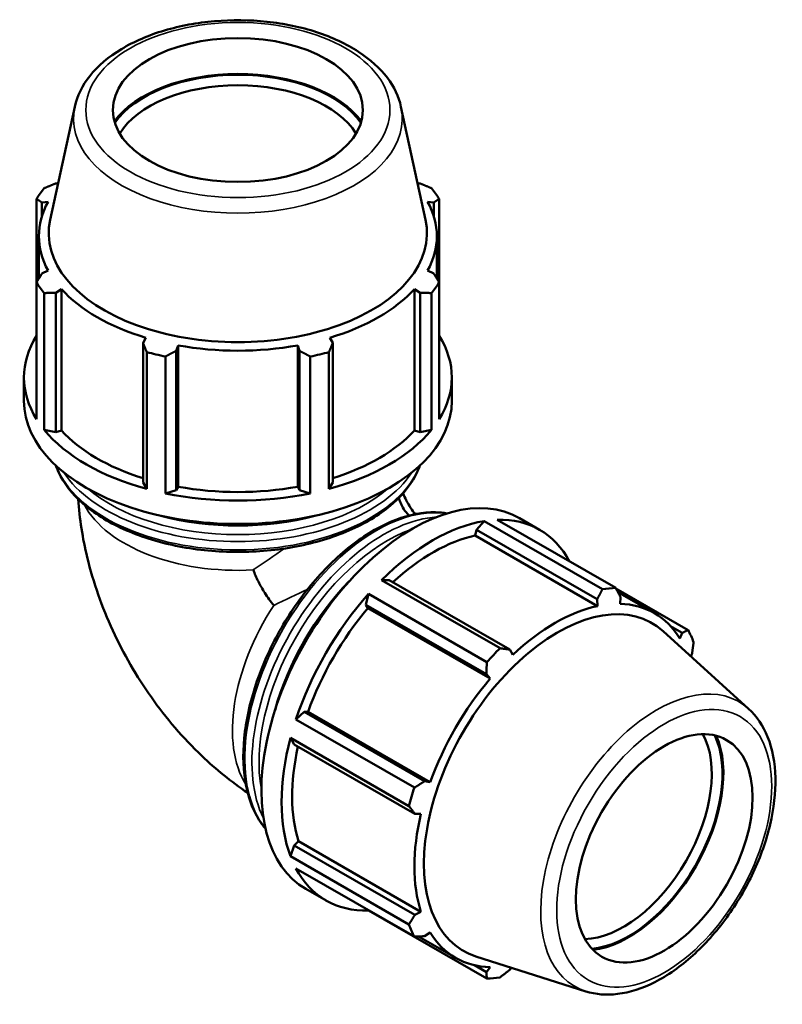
# Model space of a CAD drawing. Header units: millimetres. Extents: x -6 to 1155, y -558 to 1057.
# Tile 7 of 7: x 881 to 1155, y 702 to 1057. Entities that reach past the tile are written whole.
import ezdxf

# ---------------------------------------------------------------- set-up
doc = ezdxf.new("R2010")
doc.units = ezdxf.units.MM
doc.layers.add('Visible (ANSI)', color=7, linetype='Continuous', lineweight=50)
doc.layers.add('Visible Narrow (ANSI)', color=7, linetype='Continuous', lineweight=35)

msp = doc.modelspace()

# ---------------------------------------------------------------- linework, layer by layer
at = {"layer": 'Visible (ANSI)'}
for p, q in [((900.741, 1025.56), (891.9, 984.886)), ((1018.136, 1025.56), (1026.977, 984.886)), ((894.742, 997.962), (893.871, 997.931)), ((1025.007, 997.931), (1024.135, 997.962)), ((886.987, 992.373), (886.987, 962.345)), ((888.94, 991.076), (891.143, 991.363)), ((888.94, 986.2), (888.94, 991.076)), ((1027.734, 991.363), (1029.937, 991.076)), ((1029.937, 991.076), (1029.937, 986.2)), ((1031.89, 962.345), (1031.89, 992.373)), ((887.829, 963.698), (887.829, 978.963)), ((1031.049, 963.698), (1031.049, 978.963)), ((891.143, 966.563), (888.94, 965.475)), ((1029.937, 965.475), (1027.734, 966.563)), ((886.987, 913.078), (886.987, 962.345)), ((1031.89, 962.345), (1031.89, 913.078)), ((889.772, 958.474), (889.772, 909.207)), ((893.871, 958.62), (895.92, 959.922)), ((893.871, 908.437), (893.871, 958.62)), ((895.92, 909.051), (895.92, 959.922)), ((1022.958, 959.922), (1025.007, 958.62)), ((1022.958, 909.051), (1022.958, 959.922)), ((1025.007, 958.62), (1025.007, 908.437)), ((1029.106, 909.207), (1029.106, 958.474)), ((926.373, 942.385), (925.306, 940.518)), ((925.306, 940.518), (925.306, 890.334)), ((937.211, 937.678), (937.905, 939.634)), ((937.905, 888.764), (937.905, 939.634)), ((980.972, 939.634), (981.667, 937.678)), ((980.972, 888.764), (980.972, 939.634)), ((993.571, 940.518), (992.505, 942.385)), ((993.571, 890.334), (993.571, 940.518)), ((926.644, 887.974), (926.644, 937.241)), ((937.211, 887.495), (937.211, 937.678)), ((981.667, 937.678), (981.667, 887.495)), ((992.233, 937.241), (992.233, 887.974)), ((933.366, 935.637), (933.366, 886.37)), ((985.511, 886.37), (985.511, 935.637)), ((882.439, 919.699), (882.439, 928.092)), ((1036.439, 919.699), (1036.439, 928.092)), ((889.772, 909.207), (893.871, 908.437)), ((893.871, 908.437), (895.92, 909.051)), ((1022.958, 909.051), (1025.007, 908.437)), ((1025.007, 908.437), (1029.106, 909.207)), ((925.306, 890.334), (926.644, 887.974)), ((992.233, 887.974), (993.571, 890.334)), ((933.366, 886.37), (937.211, 887.495)), ((937.211, 887.495), (937.905, 888.764)), ((980.972, 888.764), (981.667, 887.495)), ((981.667, 887.495), (985.511, 886.37)), ((1048.046, 876.402), (1045.327, 873.24)), ((1090.657, 851.864), (1048.046, 876.402)), ((1052.799, 876.863), (1095.41, 852.325)), ((1060.775, 877.461), (1068.035, 873.28)), ((1045.327, 873.24), (1044.836, 871.156)), ((1045.327, 873.24), (1088.731, 848.246)), ((1044.836, 871.156), (1088.835, 845.819)), ((1013.892, 855.138), (1011.173, 855.169)), ((1011.173, 855.169), (1053.785, 830.631)), ((1057.296, 830.143), (1013.892, 855.138)), ((1121.483, 837.194), (1095.501, 852.157)), ((1096.205, 850.838), (1109.344, 843.272)), ((1006.42, 850.155), (1005.474, 846.259)), ((1049.032, 825.617), (1006.42, 850.155)), ((1088.731, 848.246), (1088.835, 845.819)), ((1096.989, 846.61), (1097.149, 849.062)), ((1005.474, 846.259), (1006.229, 845.018)), ((1005.474, 846.259), (1048.878, 821.265)), ((1006.229, 845.018), (1050.227, 819.681)), ((1143.243, 808.844), (1112.481, 836.76)), ((1115.183, 838.577), (1119.377, 836.162)), ((1119.377, 836.162), (1118.523, 834.113)), ((1058.382, 828.283), (1057.296, 830.143)), ((1122.469, 827.697), (1122.864, 828.438)), ((1048.878, 821.265), (1050.227, 819.681)), ((983.246, 807.759), (980.348, 804.996)), ((980.348, 804.996), (1022.959, 780.458)), ((984.695, 807.721), (983.246, 807.759)), ((1026.65, 782.764), (983.246, 807.759)), ((984.695, 807.721), (1028.694, 782.384)), ((978.379, 798.367), (979.759, 796.019)), ((1020.99, 773.829), (978.379, 798.367)), ((979.759, 796.019), (1023.163, 771.024)), ((1028.694, 782.384), (1026.65, 782.764)), ((1023.163, 771.024), (1025.316, 771.011)), ((979.759, 759.674), (978.379, 755.736)), ((981.317, 761.139), (979.759, 759.674)), ((1023.163, 734.679), (979.759, 759.674)), ((981.317, 761.139), (1025.316, 735.802)), ((978.379, 755.736), (1020.99, 731.197)), ((1022.959, 726.835), (980.348, 751.374)), ((983.925, 744.007), (991.184, 739.826)), ((1006.372, 736.387), (1006.42, 736.243)), ((1006.42, 736.243), (1049.032, 711.705)), ((1025.316, 735.802), (1023.163, 734.679)), ((1024.463, 726.882), (1037.872, 719.16)), ((1026.65, 726.955), (1028.694, 728.319)), ((1084.664, 707.121), (1045.079, 719.715)), ((1048.878, 714.055), (1044.579, 716.531)), ((1050.227, 715.822), (1048.878, 714.055)), ((1057.296, 714.871), (1057.794, 715.67))]:
    msp.add_line(p, q, dxfattribs=at)
for centre, major_axis, ratio in [((959.439, 1024.37), (-45, 0), 0.5758617), ((1112.881, 758.6), (-22.456, -38.996), 0.5780931)]:
    msp.add_ellipse(centre, major_axis=major_axis, ratio=ratio, dxfattribs=at)
for centre, major_axis, ratio, start_param, end_param in [((959.439, 1009.586), (-48.189, 0), 0.5758617, 3.5383938, 5.8863842), ((959.439, 1009.586), (47.7, 0), 0.5758617, 0.3804088, 2.7611839), ((959.439, 1007.378), (-45, 0), 0.5758617, 3.4756132, 5.9491647), ((959.439, 977.359), (-77, 0), 0.5758617, 5.8432224, 5.93775), ((959.439, 977.359), (77, 0), 0.5758617, 0.3454353, 0.4399629), ((959.439, 978.963), (-71.61, 0), 0.5758617, 5.9777527, 6.5886179), ((959.439, 978.963), (71.61, 0), 0.5758617, 5.9777527, 6.5886179), ((959.439, 980.018), (-68.066, 0), 0.5758617, 6.158663, 9.5493003), ((959.439, 977.359), (-77, 0), 0.5758617, 0.3454353, 0.4399629), ((959.439, 977.359), (77, 0), 0.5758617, 5.8432224, 5.93775), ((959.439, 978.963), (71.61, 0), 0.5758617, 3.6215582, 4.2324234), ((959.439, 978.963), (71.61, 0), 0.5758617, 5.1923545, 5.8032198), ((959.439, 928.092), (-77, 0), 0.5758617, 5.93775, 6.6286206), ((959.439, 928.092), (77, 0), 0.5758617, 5.93775, 6.6286206), ((959.439, 978.963), (71.61, 0), 0.5758617, 4.4069564, 5.0178216), ((959.439, 977.359), (77, 0), 0.5758617, 4.2724261, 4.3669537), ((959.439, 977.359), (77, 0), 0.5758617, 5.0578243, 5.1523519), ((959.439, 919.699), (-77, 0), 0.5758617, 0, 3.1415927), ((959.439, 928.092), (77, 0), 0.5758617, 3.5815555, 4.2724261), ((959.439, 928.092), (71.61, 0), 0.5758617, 3.6215582, 4.2155561), ((959.439, 928.092), (77, 0), 0.5758617, 5.1523519, 5.8432224), ((959.439, 928.092), (71.61, 0), 0.5758617, 5.2092219, 5.8032198), ((1022.35, 810.734), (38.425, 66.727), 0.5780931, 0, 3.1415927), ((959.439, 928.092), (77, 0), 0.5758617, 4.3669537, 5.0578243), ((959.439, 928.092), (71.61, 0), 0.5758617, 4.4069564, 5.0178216), ((959.439, 912.603), (65.65, 0), 0.5758617, 4.2772048, 5.1475732), ((1029.61, 806.553), (-38.425, -66.727), 0.5780931, 3.5796218, 4.2704924), ((1029.61, 806.553), (38.425, 66.727), 0.5780931, 5.9396837, 6.6266869), ((1029.61, 806.553), (-35.736, -62.056), 0.5780931, 3.6196245, 4.213542), ((1016.212, 814.268), (-32.762, -56.891), 0.5780931, 4.2925459, 5.132232), ((1072.221, 782.015), (38.425, 66.727), 0.5780931, 0.3435016, 0.4380292), ((1029.61, 806.553), (-38.425, -66.727), 0.5780931, 4.36502, 5.0558906), ((1074.52, 780.691), (33.967, 58.985), 0.5780931, 6.1579352, 9.5500281), ((1029.61, 806.553), (-35.736, -62.056), 0.5780931, 4.4050227, 5.0158879), ((1073.608, 781.216), (-35.736, -62.056), 0.5780931, 3.6196245, 4.2304897), ((1073.608, 781.216), (35.736, 62.056), 0.5780931, 5.975819, 6.5866842), ((1072.221, 782.015), (38.425, 66.727), 0.5780931, 5.8412887, 5.9358163), ((1072.221, 782.015), (-38.425, -66.727), 0.5780931, 4.2704924, 4.36502), ((1073.608, 781.216), (-35.736, -62.056), 0.5780931, 4.4050227, 5.0158879), ((1029.61, 806.553), (-38.425, -66.727), 0.5780931, 5.1504181, 5.8412887), ((1098.185, 767.063), (22.456, 38.996), 0.5780931, 3.4736079, 5.95117), ((1100.094, 765.964), (-23.804, -41.336), 0.5780931, 0.3793735, 2.7622191), ((1100.094, 765.964), (24.048, 41.759), 0.5780931, 3.5374815, 5.8872965), ((1029.61, 806.553), (-35.736, -62.056), 0.5780931, 5.2072079, 5.8012861), ((1072.221, 782.015), (-38.425, -66.727), 0.5780931, 5.0558906, 5.1504181), ((1073.608, 781.216), (-35.736, -62.056), 0.5780931, 5.1904208, 5.8012861), ((1029.61, 806.553), (-38.425, -66.727), 0.5780931, 5.9358163, 6.6266869), ((1072.221, 782.015), (-38.425, -66.727), 0.5780931, 5.8412887, 5.9358163), ((1073.608, 781.216), (-35.736, -62.056), 0.5780931, 5.975819, 6.5866842), ((1072.221, 782.015), (-38.425, -66.727), 0.5780931, 0.3435016, 0.4380292)]:
    msp.add_ellipse(centre, major_axis=major_axis, ratio=ratio, start_param=start_param, end_param=end_param, dxfattribs=at)
for points, knots in [([(1018.136, 1025.56), (1017.34, 1029.223), (1015.651, 1032.729), (1010.598, 1039.45), (1007.077, 1042.607), (998.511, 1048.191), (993.386, 1050.57), (982.189, 1054.219), (976.117, 1055.488), (963.655, 1056.815), (957.269, 1056.88), (944.778, 1055.813), (938.675, 1054.681), (927.312, 1051.296), (922.058, 1049.038), (912.937, 1043.529), (909.069, 1040.274), (903.472, 1033.225), (901.594, 1029.484), (900.741, 1025.56)], [0.9099205, 0.9099205, 0.9099205, 0.9099205, 1.1939979, 1.1939979, 1.5089802, 1.5089802, 1.8411869, 1.8411869, 2.1733131, 2.1733131, 2.5035221, 2.5035221, 2.8336205, 2.8336205, 3.1654849, 3.1654849, 3.4981545, 3.4981545, 3.8024685, 3.8024685, 3.8024685, 3.8024685]), ([(893.896, 896.427), (894.37, 895.104), (894.957, 893.8), (897.828, 888.526), (901.068, 884.788), (909.409, 878.032), (914.567, 875.036), (926.223, 870.152), (932.725, 868.268), (946.395, 865.793), (953.56, 865.2), (967.841, 865.358), (974.956, 866.106), (988.438, 868.874), (994.803, 870.894), (1006.151, 876.032), (1011.132, 879.15), (1019.161, 886.207), (1022.22, 890.146), (1024.444, 895.021), (1024.728, 895.721), (1024.981, 896.427)], [4.1302826, 4.1302826, 4.1302826, 4.1302826, 4.2307718, 4.2307718, 4.5450977, 4.5450977, 4.8687542, 4.8687542, 5.1932107, 5.1932107, 5.516889, 5.516889, 5.8402642, 5.8402642, 6.1640199, 6.1640199, 6.4885466, 6.4885466, 6.8117031, 6.8117031, 6.8652917, 6.8652917, 6.8652917, 6.8652917]), ([(1023.174, 878.899), (1022.647, 879.605), (1022.119, 880.371), (1021.05, 882.064), (1020.513, 882.999), (1019.601, 884.76), (1019.213, 885.586), (1018.875, 886.381)], [2.15436137, 2.15436137, 2.15436137, 2.15436137, 2.2869716, 2.2869716, 2.43496497, 2.43496497, 2.56538307, 2.56538307, 2.56538307, 2.56538307]), ([(962.972, 778.593), (956.993, 782.604), (951.538, 787.06), (939.69, 798.333), (933.645, 805.433), (922.953, 820.571), (918.311, 828.611), (910.547, 845.438), (907.421, 854.222), (903.57, 870.142), (902.433, 877.123), (901.947, 884.335)], [1.6527699, 1.6527699, 1.6527699, 1.6527699, 1.8849556, 1.8849556, 2.1991149, 2.1991149, 2.5132741, 2.5132741, 2.8274334, 2.8274334, 3.0606786, 3.0606786, 3.0606786, 3.0606786]), ([(1017.375, 884.778), (1017.454, 884.478), (1017.543, 884.179), (1018.133, 882.414), (1018.865, 881.031), (1020.185, 879.301), (1020.59, 878.837), (1021.021, 878.404)], [0.4130097, 0.4130097, 0.4130097, 0.4130097, 0.50788945, 0.50788945, 0.97683801, 0.97683801, 1.16364734, 1.16364734, 1.16364734, 1.16364734]), ([(1034.748, 879.171), (1033.405, 879.407), (1032.024, 879.543), (1026.051, 879.694), (1021.183, 878.759), (1011.144, 874.913), (1005.965, 871.944), (995.9, 864.288), (991.017, 859.598), (982.042, 848.99), (977.952, 843.078), (970.962, 830.622), (968.063, 824.081), (963.743, 811.01), (962.325, 804.482), (961.132, 792.074), (961.36, 786.197), (963.493, 775.706), (965.392, 771.084), (968.493, 766.757), (968.928, 766.197), (969.382, 765.659)], [5.7064881, 5.7064881, 5.7064881, 5.7064881, 5.8036793, 5.8036793, 6.1180162, 6.1180162, 6.4416134, 6.4416134, 6.7660464, 6.7660464, 7.0897201, 7.0897201, 7.4130951, 7.4130951, 7.7368454, 7.7368454, 8.0613452, 8.0613452, 8.3844364, 8.3844364, 8.4345463, 8.4345463, 8.4345463, 8.4345463]), ([(972.37, 846.062), (972.367, 846.066), (972.364, 846.07), (971.812, 846.717), (971.252, 847.433), (970.15, 848.959), (969.615, 849.755), (968.271, 851.895), (967.503, 853.258), (966.083, 856.088), (965.47, 857.506), (965.005, 858.817), (965.003, 858.821), (965.001, 858.826)], [-0.0017155, -0.0017155, -0.0017155, -0.0017155, 0, 0, 0.3109585, 0.3109585, 0.6095079, 0.6095079, 1.0780808, 1.0780808, 1.5855632, 1.5855632, 1.5872774, 1.5872774, 1.5872774, 1.5872774]), ([(1084.664, 707.121), (1088.249, 705.98), (1092.145, 705.693), (1100.516, 706.718), (1105.02, 708.193), (1114.15, 712.829), (1118.775, 716.083), (1127.534, 723.966), (1131.665, 728.596), (1139.035, 738.736), (1142.276, 744.24), (1147.575, 755.603), (1149.632, 761.46), (1152.35, 773.003), (1153.004, 778.686), (1152.755, 789.344), (1151.849, 794.322), (1148.513, 802.673), (1146.208, 806.153), (1143.243, 808.844)], [2.4833783, 2.4833783, 2.4833783, 2.4833783, 2.7678396, 2.7678396, 3.0828375, 3.0828375, 3.4149179, 3.4149179, 3.7469927, 3.7469927, 4.0771916, 4.0771916, 4.4072873, 4.4072873, 4.7391204, 4.7391204, 5.0716504, 5.0716504, 5.3744708, 5.3744708, 5.3744708, 5.3744708])]:
    msp.add_open_spline(points, degree=3, knots=knots, dxfattribs=at)
for points, weights in [([(889.772, 996.244), (891.863, 997.114), (893.871, 997.931)], [1, 1.00129321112, 1.00176965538]), ([(1025.007, 997.931), (1027.014, 997.114), (1029.106, 996.244)], [1.00176965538, 1.00129321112, 1]), ([(888.94, 991.076), (887.984, 991.72), (886.987, 992.373)], [1.00176965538, 1.00129321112, 1]), ([(1031.89, 992.373), (1030.894, 991.72), (1029.937, 991.076)], [1, 1.00129321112, 1.00176965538]), ([(886.987, 962.345), (887.984, 963.951), (888.94, 965.475)], [1, 1.00129321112, 1.00176965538]), ([(1029.937, 965.475), (1030.894, 963.951), (1031.89, 962.345)], [1.00176965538, 1.00129321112, 1]), ([(893.871, 958.62), (891.863, 958.557), (889.772, 958.474)], [1.00176965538, 1.00129321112, 1]), ([(1029.106, 958.474), (1027.014, 958.557), (1025.007, 958.62)], [1, 1.00129321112, 1.00176965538]), ([(926.644, 937.241), (925.961, 938.921), (925.306, 940.518)], [1, 1.00129321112, 1.00176965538]), ([(993.571, 940.518), (992.916, 938.921), (992.233, 937.241)], [1.00176965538, 1.00129321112, 1]), ([(937.211, 937.678), (935.328, 936.687), (933.366, 935.637)], [1.00176965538, 1.00129321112, 1]), ([(985.511, 935.637), (983.55, 936.687), (981.667, 937.678)], [1, 1.00129321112, 1.00176965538]), ([(1088.731, 848.246), (1089.682, 850.013), (1090.657, 851.864)], [1.00176965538, 1.00129321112, 1]), ([(1095.41, 852.325), (1096.305, 850.656), (1097.149, 849.062)], [1, 1.00129321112, 1.00176965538]), ([(1119.377, 836.162), (1120.416, 836.663), (1121.483, 837.194)], [1.00176965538, 1.00129321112, 1]), ([(1053.785, 830.631), (1055.584, 830.377), (1057.296, 830.143)], [1, 1.00129321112, 1.00176965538]), ([(1123.452, 832.832), (1123.16, 830.586), (1122.864, 828.438)], [1, 1.00129321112, 1.00176965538]), ([(1048.878, 821.265), (1048.961, 823.392), (1049.032, 825.617)], [1.00176965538, 1.00129321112, 1]), ([(1022.959, 780.458), (1024.85, 781.63), (1026.65, 782.764)], [1, 1.00129321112, 1.00176965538]), ([(1023.163, 771.024), (1022.107, 772.393), (1020.99, 773.829)], [1.00176965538, 1.00129321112, 1]), ([(1020.99, 731.197), (1022.107, 732.969), (1023.163, 734.679)], [1, 1.00129321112, 1.00176965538]), ([(1026.65, 726.955), (1024.85, 726.892), (1022.959, 726.835)], [1.00176965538, 1.00129321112, 1]), ([(1049.032, 711.705), (1048.961, 712.899), (1048.878, 714.055)], [1, 1.00129321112, 1.00176965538]), ([(1057.296, 714.871), (1055.584, 713.542), (1053.785, 712.166)], [1.00176965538, 1.00129321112, 1])]:
    msp.add_rational_spline(points, weights, degree=2, dxfattribs=at)
at = {"layer": 'Visible Narrow (ANSI)'}
for centre, major_axis, ratio in [((959.439, 1024.37), (-54.724, 0), 0.5758617), ((1112.881, 758.6), (-27.309, -47.423), 0.5780931)]:
    msp.add_ellipse(centre, major_axis=major_axis, ratio=ratio, dxfattribs=at)
for centre, major_axis, ratio, start_param, end_param in [((959.439, 1021.329), (-59.156, 0), 0.5758617, 6.158663, 9.5493003), ((959.439, 904.613), (66.99, 0), 0.5758617, 3.3583856, 6.0663923), ((959.439, 907.583), (-66.99, 0), 0.5758617, 0.3621354, 2.7794573), ((959.439, 909.055), (-65.19, 0), 0.5758617, 0.5883839, 2.5532087), ((959.439, 891.927), (-57.75, 0), 0.5758617, 0.2933566, 1.6672695), ((1009.302, 818.248), (-33.43, -58.052), 0.5780931, 3.3619892, 6.0627887), ((1011.871, 816.768), (33.43, 58.052), 0.5780931, 0.3662885, 2.7753042), ((1013.143, 816.035), (32.532, 56.493), 0.5780931, 0.5942509, 2.5473417), ((959.439, 846.962), (-57.627, -41.619), 0.0906664, 4.3523373, 4.5505275), ((959.439, 846.962), (64.802, 29.192), 0.0874032, 4.8737809, 5.070855), ((998.33, 824.566), (-28.819, -50.045), 0.5780931, 4.6139821, 5.9859261), ((1110.251, 760.115), (29.521, 51.263), 0.5780931, 6.1579352, 9.5500281)]:
    msp.add_ellipse(centre, major_axis=major_axis, ratio=ratio, start_param=start_param, end_param=end_param, dxfattribs=at)

doc.saveas('drawing.dxf')
